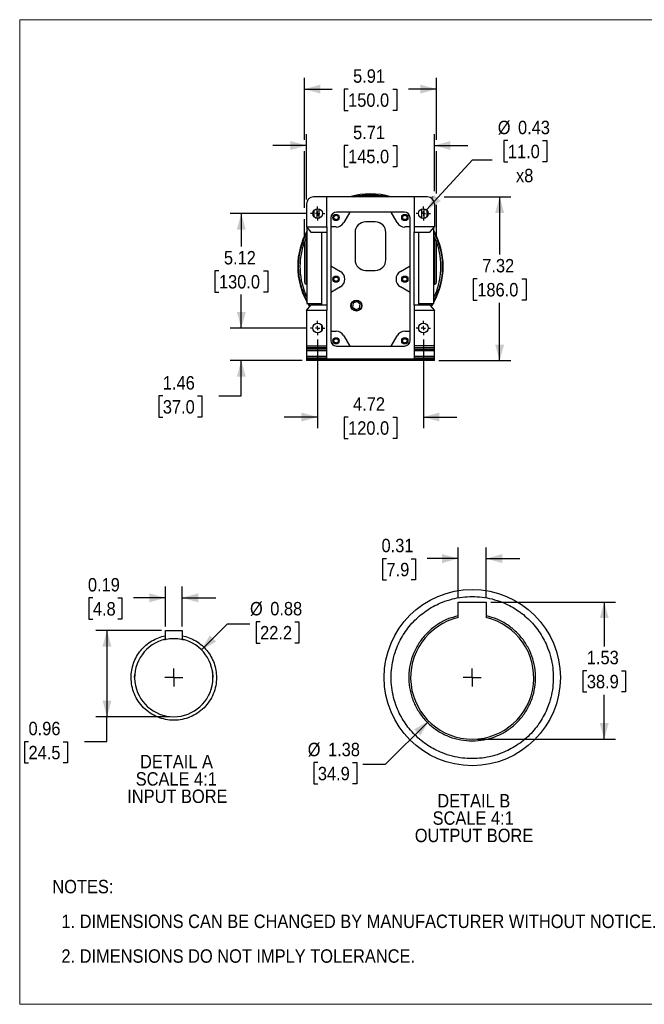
# Model space of a CAD drawing. Header units: inches. Extents: x 0 to 68, y 0 to 44.
# Tile 1 of 21: x 0 to 27.9, y 0 to 44. Entities that reach past the tile are written whole.
import ezdxf

# ---------------------------------------------------------------- set-up
doc = ezdxf.new("R2010")
doc.units = ezdxf.units.IN
doc.header["$LTSCALE"] = 4
doc.header["$MEASUREMENT"] = 0
doc.linetypes.add('SLD-Center', pattern=[0.75, 0.6, -0.05, 0.05, -0.05])
doc.linetypes.add('SLD-Solid', pattern=[0])
doc.layers.add('CENTER', color=40, linetype='SLD-Center')
doc.layers.add('SLD-DEFPOINTS', color=7, linetype='Continuous')
doc.layers.add('DIMENSIONS', color=140, linetype='SLD-Solid', lineweight=25)
doc.layers.add('TEXT', color=140, linetype='SLD-Solid', lineweight=25)
doc.styles.add('SLDTEXTSTYLE0', font='GOTHIC.TTF', dxfattribs={"width": 0.913})
doc.dimstyles.new('SLDDIMSTYLE0', dxfattribs={"dimtxt": 0.6, "dimasz": 0.72, "dimexe": 0, "dimexo": 0.0625, "dimgap": 0.15, "dimtad": 0, "dimtih": 1, "dimtoh": 1, "dimrnd": 1e-09, "dimzin": 12, "dimdsep": 46, "dimtxsty": 'SLDTEXTSTYLE0', "dimsah": 1, "dimcen": 0.09, "dimadec": 0, "dimazin": 3, "dimtfac": 1, "dimtmove": 0, "dimatfit": 0, "dimfxl": 0, "dimfrac": 2, "dimtolj": 1, "dimtzin": 12, "dimarcsym": 0})
doc.dimstyles.new('SLDDIMSTYLE1', dxfattribs={"dimtxt": 0.6, "dimasz": 0.72, "dimexe": 0, "dimexo": 0.0625, "dimgap": 0.15, "dimtad": 0, "dimtih": 1, "dimtoh": 1, "dimrnd": 1e-09, "dimzin": 12, "dimdsep": 46, "dimtxsty": 'SLDTEXTSTYLE0', "dimsah": 1, "dimcen": 0.09, "dimadec": 0, "dimazin": 3, "dimtfac": 1, "dimtofl": 0, "dimtmove": 0, "dimatfit": 3, "dimfxl": 0, "dimfrac": 2, "dimtolj": 1, "dimtzin": 12, "dimarcsym": 0})
doc.dimstyles.new('SLDDIMSTYLE11', dxfattribs={"dimtxt": 0.6, "dimasz": 0.72, "dimexe": 0, "dimexo": 0.0625, "dimgap": 0.15, "dimtad": 0, "dimtih": 1, "dimtoh": 1, "dimlfac": 0.25, "dimrnd": 1e-09, "dimdsep": 46, "dimtxsty": 'SLDTEXTSTYLE0', "dimsah": 1, "dimcen": 0.09, "dimadec": 0, "dimazin": 2, "dimtfac": 1, "dimtmove": 0, "dimatfit": 0, "dimfxl": 0, "dimfrac": 2, "dimtolj": 1, "dimtzin": 12, "dimarcsym": 0})
doc.dimstyles.new('SLDDIMSTYLE12', dxfattribs={"dimtxt": 0.6, "dimasz": 0.72, "dimexe": 0, "dimexo": 0.0625, "dimgap": 0.15, "dimtad": 0, "dimtih": 1, "dimtoh": 1, "dimlfac": 0.25, "dimrnd": 1e-09, "dimdsep": 46, "dimtxsty": 'SLDTEXTSTYLE0', "dimsah": 1, "dimcen": 0.09, "dimadec": 0, "dimazin": 2, "dimtfac": 1, "dimtdec": 3, "dimtofl": 0, "dimtmove": 0, "dimatfit": 3, "dimfxl": 0, "dimfrac": 2, "dimtolj": 1, "dimtzin": 12, "dimarcsym": 0})
doc.dimstyles.new('SLDDIMSTYLE13', dxfattribs={"dimtxt": 0.6, "dimasz": 0.72, "dimexe": 0, "dimexo": 0.0625, "dimgap": 0.15, "dimtad": 0, "dimtih": 1, "dimtoh": 1, "dimlfac": 0.25, "dimrnd": 1e-09, "dimdsep": 46, "dimtxsty": 'SLDTEXTSTYLE0', "dimsah": 1, "dimcen": 0, "dimadec": 0, "dimazin": 2, "dimtfac": 1, "dimtofl": 0, "dimtmove": 0, "dimatfit": 3, "dimfxl": 0, "dimfrac": 2, "dimtolj": 1, "dimtzin": 12, "dimarcsym": 0})
doc.dimstyles.new('SLDDIMSTYLE14', dxfattribs={"dimtxt": 0.6, "dimasz": 0.72, "dimexe": 0, "dimexo": 0.0625, "dimgap": 0.15, "dimtad": 0, "dimtih": 1, "dimtoh": 1, "dimlfac": 0.25, "dimrnd": 1e-09, "dimzin": 12, "dimdsep": 46, "dimtxsty": 'SLDTEXTSTYLE0', "dimsah": 1, "dimcen": 0.09, "dimadec": 0, "dimazin": 3, "dimtfac": 1, "dimtdec": 3, "dimtofl": 0, "dimtmove": 0, "dimatfit": 3, "dimfxl": 0, "dimfrac": 2, "dimtolj": 1, "dimtzin": 12, "dimarcsym": 0})
doc.dimstyles.new('SLDDIMSTYLE15', dxfattribs={"dimtxt": 0.6, "dimasz": 0.72, "dimexe": 0, "dimexo": 0.0625, "dimgap": 0.15, "dimtad": 0, "dimtih": 1, "dimtoh": 1, "dimlfac": 0.25, "dimrnd": 1e-09, "dimzin": 12, "dimdsep": 46, "dimtxsty": 'SLDTEXTSTYLE0', "dimsah": 1, "dimcen": 0, "dimadec": 0, "dimazin": 3, "dimtfac": 1, "dimtofl": 0, "dimtmove": 0, "dimatfit": 3, "dimfxl": 0, "dimfrac": 2, "dimtolj": 1, "dimtzin": 12, "dimarcsym": 0})
doc.dimstyles.new('SLDDIMSTYLE2', dxfattribs={"dimtxt": 0.6, "dimasz": 0.72, "dimexe": 0, "dimexo": 0.0625, "dimgap": 0.15, "dimtad": 0, "dimtih": 1, "dimtoh": 1, "dimrnd": 1e-09, "dimdsep": 46, "dimtxsty": 'SLDTEXTSTYLE0', "dimsah": 1, "dimcen": 0, "dimadec": 0, "dimazin": 2, "dimtfac": 1, "dimtofl": 0, "dimtmove": 0, "dimatfit": 3, "dimfxl": 0, "dimfrac": 2, "dimtolj": 1, "dimtzin": 12, "dimarcsym": 0})

# ---------------------------------------------------------------- blocks, each defined once
blk = doc.blocks.new('Block2')
at = {"color": 7, "linetype": 'SLD-Solid', "lineweight": 18}
for p, q in [((68, 44), (0, 44)), ((0, 0), (0, 44)), ((68, 0), (68, 44)), ((68, 0), (0, 0))]:
    blk.add_line(p, q, dxfattribs=at)
blk = doc.blocks.new('SW_NOTE_0')
at = {"layer": 'TEXT', "color": 0, "char_height": 0.6, "attachment_point": 1, "style": 'SLDTEXTSTYLE0'}
for s, insert in [('NOTES:', (0, 0.766)), ('  1. DIMENSIONS CAN BE CHANGED BY MANUFACTURER WITHOUT NOTICE.', (0, -0.785)), ('  2. DIMENSIONS DO NOT IMPLY TOLERANCE.', (0, -2.337))]:
    blk.add_mtext(s, dxfattribs=dict(at, insert=insert))
blk = doc.blocks.new('_D')
at = {"layer": 'DIMENSIONS'}
for p, q in [((9.898, 30.22), (9.898, 31.72)), ((12.789, 30.22), (9.398, 30.22)), ((12.614, 28.763), (9.398, 28.763)), ((9.898, 27.188), (9.898, 28.763)), ((6.394, 27.184), (6.211, 27.184)), ((6.211, 27.184), (6.211, 26.231)), ((7.946, 27.184), (8.129, 27.184)), ((8.129, 27.184), (8.129, 26.231)), ((8.898, 27.188), (9.898, 27.188)), ((6.211, 26.231), (6.394, 26.231)), ((8.129, 26.231), (7.946, 26.231))]:
    blk.add_line(p, q, dxfattribs=at)
for points in [[(9.898, 30.22), (10.098, 30.94), (9.698, 30.94)], [(9.898, 28.763), (9.698, 28.043), (10.098, 28.043)]]:
    blk.add_solid(points, dxfattribs=at)
at = {"layer": 'DIMENSIONS', "char_height": 0.6, "attachment_point": 1, "style": 'SLDTEXTSTYLE0'}
for s, insert in [('1.46', (6.394, 28.072)), ('37.0', (6.394, 26.998))]:
    blk.add_mtext(s, dxfattribs=dict(at, insert=insert))
blk = doc.blocks.new('_D_1')
at = {"layer": 'DIMENSIONS'}
for p, q in [((12.789, 35.338), (9.398, 35.338)), ((9.898, 35.338), (9.898, 33.858)), ((8.901, 32.774), (8.718, 32.774)), ((8.718, 32.774), (8.718, 31.822)), ((10.896, 32.774), (11.078, 32.774)), ((11.078, 32.774), (11.078, 31.822)), ((8.718, 31.822), (8.901, 31.822)), ((9.898, 30.22), (9.898, 31.7)), ((11.078, 31.822), (10.896, 31.822)), ((12.789, 30.22), (9.398, 30.22))]:
    blk.add_line(p, q, dxfattribs=at)
for points in [[(9.898, 35.338), (9.698, 34.618), (10.098, 34.618)], [(9.898, 30.22), (10.098, 30.94), (9.698, 30.94)]]:
    blk.add_solid(points, dxfattribs=at)
at = {"layer": 'DIMENSIONS', "char_height": 0.6, "attachment_point": 1, "style": 'SLDTEXTSTYLE0'}
for s, insert in [('5.12', (9.122, 33.663)), ('130.0', (8.901, 32.588))]:
    blk.add_mtext(s, dxfattribs=dict(at, insert=insert))
blk = doc.blocks.new('_D_2')
at = {"layer": 'DIMENSIONS'}
for p, q in [((12.814, 35.971), (12.814, 38.878)), ((18.522, 36.336), (18.522, 38.878)), ((12.814, 38.378), (11.314, 38.378)), ((14.67, 38.374), (14.488, 38.374)), ((14.488, 38.374), (14.488, 37.421)), ((16.665, 38.374), (16.848, 38.374)), ((16.848, 38.374), (16.848, 37.421)), ((18.522, 38.378), (20.022, 38.378)), ((14.488, 37.421), (14.67, 37.421)), ((16.848, 37.421), (16.665, 37.421))]:
    blk.add_line(p, q, dxfattribs=at)
for points in [[(12.814, 38.378), (12.094, 38.578), (12.094, 38.178)], [(18.522, 38.378), (19.242, 38.178), (19.242, 38.578)]]:
    blk.add_solid(points, dxfattribs=at)
at = {"layer": 'DIMENSIONS', "char_height": 0.6, "attachment_point": 1, "style": 'SLDTEXTSTYLE0'}
for s, insert in [('5.71', (14.892, 39.262)), ('145.0', (14.67, 38.188))]:
    blk.add_mtext(s, dxfattribs=dict(at, insert=insert))
blk = doc.blocks.new('_D_3')
at = {"layer": 'DIMENSIONS'}
for p, q in [((18.407, 36.086), (18.467, 36.086)), ((18.967, 36.086), (21.938, 36.086)), ((21.438, 36.086), (21.438, 33.504)), ((20.44, 32.42), (20.257, 32.42)), ((20.257, 32.42), (20.257, 31.468)), ((22.435, 32.42), (22.618, 32.42)), ((22.618, 32.42), (22.618, 31.468)), ((20.257, 31.468), (20.44, 31.468)), ((21.438, 28.763), (21.438, 31.346)), ((22.618, 31.468), (22.435, 31.468)), ((18.722, 28.763), (21.938, 28.763))]:
    blk.add_line(p, q, dxfattribs=at)
for points in [[(21.438, 36.086), (21.238, 35.366), (21.638, 35.366)], [(21.438, 28.763), (21.638, 29.483), (21.238, 29.483)]]:
    blk.add_solid(points, dxfattribs=at)
at = {"layer": 'DIMENSIONS', "char_height": 0.6, "attachment_point": 1, "style": 'SLDTEXTSTYLE0'}
for s, insert in [('7.32', (20.662, 33.308)), ('186.0', (20.44, 32.234))]:
    blk.add_mtext(s, dxfattribs=dict(at, insert=insert))
blk = doc.blocks.new('_D_4')
at = {"layer": 'DIMENSIONS'}
for p, q in [((13.306, 29.703), (13.306, 25.744)), ((18.03, 29.703), (18.03, 25.744)), ((13.306, 26.244), (11.806, 26.244)), ((14.67, 26.239), (14.488, 26.239)), ((14.488, 26.239), (14.488, 25.287)), ((16.665, 26.239), (16.848, 26.239)), ((16.848, 26.239), (16.848, 25.287)), ((18.03, 26.244), (19.53, 26.244)), ((14.488, 25.287), (14.67, 25.287)), ((16.848, 25.287), (16.665, 25.287))]:
    blk.add_line(p, q, dxfattribs=at)
for points in [[(13.306, 26.244), (12.586, 26.444), (12.586, 26.044)], [(18.03, 26.244), (18.75, 26.044), (18.75, 26.444)]]:
    blk.add_solid(points, dxfattribs=at)
at = {"layer": 'DIMENSIONS', "char_height": 0.6, "attachment_point": 1, "style": 'SLDTEXTSTYLE0'}
for s, insert in [('4.72', (14.892, 27.127)), ('120.0', (14.67, 26.053))]:
    blk.add_mtext(s, dxfattribs=dict(at, insert=insert))
blk = doc.blocks.new('_D_5')
at = {"layer": 'DIMENSIONS'}
for p, q in [((21.807, 38.596), (21.624, 38.596)), ((21.624, 38.596), (21.624, 37.644)), ((23.359, 38.596), (23.541, 38.596)), ((23.541, 38.596), (23.541, 37.644)), ((18.177, 35.498), (20.23, 37.731)), ((20.23, 37.731), (21.105, 37.731)), ((21.624, 37.644), (21.807, 37.644)), ((23.541, 37.644), (23.359, 37.644))]:
    blk.add_line(p, q, dxfattribs=at)
blk.add_solid([(18.177, 35.498), (18.811, 35.892), (18.516, 36.163)], dxfattribs=at)
at = {"layer": 'DIMENSIONS', "char_height": 0.6, "attachment_point": 1, "style": 'SLDTEXTSTYLE0'}
for s, insert in [('%%c', (21.355, 39.484)), ('0.43', (22.259, 39.484)), ('11.0', (21.807, 38.41)), ('x8', (22.169, 37.336))]:
    blk.add_mtext(s, dxfattribs=dict(at, insert=insert))
blk = doc.blocks.new('_D_6')
at = {"layer": 'DIMENSIONS'}
for p, q in [((12.715, 38.628), (12.715, 41.399)), ((18.621, 38.628), (18.621, 41.399)), ((12.715, 40.899), (13.961, 40.899)), ((14.67, 40.894), (14.488, 40.894)), ((14.488, 40.894), (14.488, 39.942)), ((16.665, 40.894), (16.848, 40.894)), ((16.848, 40.894), (16.848, 39.942)), ((18.621, 40.899), (17.374, 40.899)), ((14.488, 39.942), (14.67, 39.942)), ((16.848, 39.942), (16.665, 39.942)), ((12.715, 35.588), (12.715, 38.128)), ((18.621, 36.231), (18.621, 38.128)), ((18.621, 34.278), (18.621, 35.731)), ((12.715, 34.278), (12.715, 35.088))]:
    blk.add_line(p, q, dxfattribs=at)
for points in [[(12.715, 40.899), (13.435, 40.699), (13.435, 41.099)], [(18.621, 40.899), (17.901, 41.099), (17.901, 40.699)]]:
    blk.add_solid(points, dxfattribs=at)
at = {"layer": 'DIMENSIONS', "char_height": 0.6, "attachment_point": 1, "style": 'SLDTEXTSTYLE0'}
for s, insert in [('5.91', (14.892, 41.782)), ('150.0', (14.67, 40.708))]:
    blk.add_mtext(s, dxfattribs=dict(at, insert=insert))
blk = doc.blocks.new('SW_CENTERMARKSYMBOL_0')
at = {"layer": 'CENTER', "color": 0}
for p, q in [((-0.2, 0), (-0.317, 0)), ((0, 0), (-0.1, 0)), ((0, 0.2), (0, 0.317)), ((0, 0), (0, 0.1)), ((0, 0), (0, -0.1)), ((0, 0), (0.1, 0)), ((0.2, 0), (0.317, 0)), ((0, -0.2), (0, -0.317))]:
    blk.add_line(p, q, dxfattribs=at)
blk = doc.blocks.new('SW_CENTERMARKSYMBOL_1')
at = {"layer": 'CENTER', "color": 0}
for p, q in [((-0.2, 0), (-0.317, 0)), ((0, 0), (-0.1, 0)), ((0, 0.2), (0, 0.317)), ((0, 0), (0, 0.1)), ((0, 0), (0, -0.1)), ((0, 0), (0.1, 0)), ((0.2, 0), (0.317, 0)), ((0, -0.2), (0, -0.317))]:
    blk.add_line(p, q, dxfattribs=at)
blk = doc.blocks.new('SW_CENTERMARKSYMBOL_2')
at = {"layer": 'CENTER', "color": 0}
for p, q in [((-0.2, 0), (-0.317, 0)), ((0, 0), (-0.1, 0)), ((0, 0.2), (0, 0.317)), ((0, 0), (0, 0.1)), ((0, 0), (0, -0.1)), ((0, 0), (0.1, 0)), ((0.2, 0), (0.317, 0)), ((0, -0.2), (0, -0.317))]:
    blk.add_line(p, q, dxfattribs=at)
blk = doc.blocks.new('SW_CENTERMARKSYMBOL_3')
at = {"layer": 'CENTER', "color": 0}
for p, q in [((-0.2, 0), (-0.317, 0)), ((0, 0), (-0.1, 0)), ((0, 0.2), (0, 0.317)), ((0, 0), (0, 0.1)), ((0, 0), (0, -0.1)), ((0, 0), (0.1, 0)), ((0.2, 0), (0.317, 0)), ((0, -0.2), (0, -0.317))]:
    blk.add_line(p, q, dxfattribs=at)
blk = doc.blocks.new('_D_24')
at = {"layer": 'DIMENSIONS'}
for p, q in [((6.509, 16.877), (6.509, 18.665)), ((7.259, 16.877), (7.259, 18.665)), ((3.269, 18.161), (3.086, 18.161)), ((3.086, 18.161), (3.086, 17.208)), ((4.377, 18.161), (4.56, 18.161)), ((4.56, 18.161), (4.56, 17.208)), ((6.509, 18.165), (5.086, 18.165)), ((7.259, 18.165), (8.759, 18.165)), ((3.086, 17.208), (3.269, 17.208)), ((4.56, 17.208), (4.377, 17.208))]:
    blk.add_line(p, q, dxfattribs=at)
for points in [[(6.509, 18.165), (5.789, 18.365), (5.789, 17.965)], [(7.259, 18.165), (7.979, 17.965), (7.979, 18.365)]]:
    blk.add_solid(points, dxfattribs=at)
at = {"layer": 'DIMENSIONS', "char_height": 0.6, "attachment_point": 1, "style": 'SLDTEXTSTYLE0'}
for s, insert in [('0.19', (3.047, 19.049)), ('4.8', (3.269, 17.974))]:
    blk.add_mtext(s, dxfattribs=dict(at, insert=insert))
blk = doc.blocks.new('_D_25')
at = {"layer": 'DIMENSIONS'}
for p, q in [((6.341, 16.708), (3.399, 16.708)), ((3.899, 16.708), (3.899, 12.852)), ((6.684, 12.852), (3.399, 12.852)), ((3.899, 11.741), (3.899, 12.852)), ((0.395, 11.736), (0.213, 11.736)), ((0.213, 11.736), (0.213, 10.784)), ((1.947, 11.736), (2.13, 11.736)), ((2.13, 11.736), (2.13, 10.784)), ((2.899, 11.741), (3.899, 11.741)), ((0.213, 10.784), (0.395, 10.784)), ((2.13, 10.784), (1.947, 10.784))]:
    blk.add_line(p, q, dxfattribs=at)
for points in [[(3.899, 16.708), (3.699, 15.988), (4.099, 15.988)], [(3.899, 12.852), (4.099, 13.572), (3.699, 13.572)]]:
    blk.add_solid(points, dxfattribs=at)
at = {"layer": 'DIMENSIONS', "char_height": 0.6, "attachment_point": 1, "style": 'SLDTEXTSTYLE0'}
for s, insert in [('0.96', (0.395, 12.625)), ('24.5', (0.395, 11.55))]:
    blk.add_mtext(s, dxfattribs=dict(at, insert=insert))
blk = doc.blocks.new('_D_26')
at = {"layer": 'DIMENSIONS'}
for p, q in [((8.122, 15.839), (9.287, 17.004)), ((9.287, 17.004), (10.287, 17.004)), ((10.739, 17.093), (10.557, 17.093)), ((10.557, 17.093), (10.557, 16.14)), ((12.291, 17.093), (12.474, 17.093)), ((12.474, 17.093), (12.474, 16.14)), ((10.557, 16.14), (10.739, 16.14)), ((12.474, 16.14), (12.291, 16.14))]:
    blk.add_line(p, q, dxfattribs=at)
blk.add_solid([(8.122, 15.839), (8.772, 16.207), (8.489, 16.489)], dxfattribs=at)
at = {"layer": 'DIMENSIONS', "char_height": 0.6, "attachment_point": 1, "style": 'SLDTEXTSTYLE0'}
for s, insert in [('%%c', (10.287, 17.981)), ('0.88', (11.192, 17.981)), ('22.2', (10.739, 16.907))]:
    blk.add_mtext(s, dxfattribs=dict(at, insert=insert))
blk = doc.blocks.new('SW_NOTE_1')
at = {"layer": 'TEXT', "color": 0, "char_height": 0.6, "attachment_point": 2, "style": 'SLDTEXTSTYLE0'}
for s, insert in [('DETAIL A', (1.613, 0.766)), ('SCALE 4:1', (1.604, -0.009)), ('INPUT BORE', (1.653, -0.785))]:
    blk.add_mtext(s, dxfattribs=dict(at, insert=insert))
blk = doc.blocks.new('SW_CENTERMARKSYMBOL_10')
at = {"layer": 'CENTER', "color": 0}
for q in [(-0.4, 0), (0, 0.4), (0, -0.4), (0.4, 0)]:
    blk.add_line((0, 0), q, dxfattribs=at)
blk = doc.blocks.new('_D_27')
at = {"layer": 'DIMENSIONS'}
for p, q in [((19.588, 18.176), (19.588, 20.419)), ((20.838, 18.176), (20.838, 20.419)), ((16.385, 19.914), (16.202, 19.914)), ((16.202, 19.914), (16.202, 18.962)), ((17.493, 19.914), (17.676, 19.914)), ((17.676, 19.914), (17.676, 18.962)), ((19.588, 19.919), (18.202, 19.919)), ((20.838, 19.919), (22.338, 19.919)), ((16.202, 18.962), (16.385, 18.962)), ((17.676, 18.962), (17.493, 18.962))]:
    blk.add_line(p, q, dxfattribs=at)
for points in [[(19.588, 19.919), (18.868, 20.119), (18.868, 19.719)], [(20.838, 19.919), (21.558, 19.719), (21.558, 20.119)]]:
    blk.add_solid(points, dxfattribs=at)
at = {"layer": 'DIMENSIONS', "char_height": 0.6, "attachment_point": 1, "style": 'SLDTEXTSTYLE0'}
for s, insert in [('0.31', (16.163, 20.803)), ('7.9', (16.385, 19.728))]:
    blk.add_mtext(s, dxfattribs=dict(at, insert=insert))
blk = doc.blocks.new('_D_28')
at = {"layer": 'DIMENSIONS'}
for p, q in [((21.038, 17.976), (26.609, 17.976)), ((26.109, 17.976), (26.109, 15.993)), ((25.333, 14.909), (25.15, 14.909)), ((25.15, 14.909), (25.15, 13.957)), ((26.884, 14.909), (27.067, 14.909)), ((27.067, 14.909), (27.067, 13.957)), ((25.15, 13.957), (25.333, 13.957)), ((26.109, 11.851), (26.109, 13.835)), ((27.067, 13.957), (26.884, 13.957)), ((20.413, 11.851), (26.609, 11.851))]:
    blk.add_line(p, q, dxfattribs=at)
for points in [[(26.109, 17.976), (25.909, 17.256), (26.309, 17.256)], [(26.109, 11.851), (26.309, 12.571), (25.909, 12.571)]]:
    blk.add_solid(points, dxfattribs=at)
at = {"layer": 'DIMENSIONS', "char_height": 0.6, "attachment_point": 1, "style": 'SLDTEXTSTYLE0'}
for s, insert in [('1.53', (25.333, 15.797)), ('38.9', (25.333, 14.723))]:
    blk.add_mtext(s, dxfattribs=dict(at, insert=insert))
blk = doc.blocks.new('_D_29')
at = {"layer": 'DIMENSIONS'}
for p, q in [((18.269, 12.657), (16.322, 10.711)), ((13.318, 10.799), (13.135, 10.799)), ((13.135, 10.799), (13.135, 9.846)), ((14.87, 10.799), (15.053, 10.799)), ((15.053, 10.799), (15.053, 9.846)), ((16.322, 10.711), (15.322, 10.711)), ((13.135, 9.846), (13.318, 9.846)), ((15.053, 9.846), (14.87, 9.846))]:
    blk.add_line(p, q, dxfattribs=at)
blk.add_solid([(18.269, 12.657), (17.618, 12.289), (17.901, 12.006)], dxfattribs=at)
at = {"layer": 'DIMENSIONS', "char_height": 0.6, "attachment_point": 1, "style": 'SLDTEXTSTYLE0'}
for s, insert in [('%%c', (12.866, 11.687)), ('1.38', (13.771, 11.687)), ('34.9', (13.318, 10.613))]:
    blk.add_mtext(s, dxfattribs=dict(at, insert=insert))
blk = doc.blocks.new('SW_NOTE_2')
at = {"layer": 'TEXT', "color": 0, "char_height": 0.6, "attachment_point": 2, "style": 'SLDTEXTSTYLE0'}
for s, insert in [('DETAIL B', (1.566, 0.766)), ('SCALE 4:1', (1.538, -0.009)), ('OUTPUT BORE', (1.577, -0.785))]:
    blk.add_mtext(s, dxfattribs=dict(at, insert=insert))
blk = doc.blocks.new('SW_CENTERMARKSYMBOL_11')
at = {"layer": 'CENTER', "color": 0}
for q in [(-0.4, 0), (0, 0.4), (0, -0.4), (0.4, 0)]:
    blk.add_line((0, 0), q, dxfattribs=at)

msp = doc.modelspace()

# ---------------------------------------------------------------- linework, layer by layer
for p, q in [((13.719, 36.086), (13.128, 36.086)), ((13.719, 34.748), (13.719, 36.086)), ((17.617, 36.086), (13.719, 36.086)), ((18.207, 36.086), (17.617, 36.086)), ((17.617, 36.086), (17.617, 34.748)), ((12.814, 35.771), (12.814, 34.748)), ((18.522, 35.771), (18.522, 34.748)), ((13.135, 35.471), (13.135, 35.348)), ((13.287, 35.122), (13.287, 35.554)), ((13.367, 35.546), (13.367, 35.13)), ((14.742, 35.397), (14.152, 35.397)), ((14.742, 35.397), (14.473, 34.933)), ((16.594, 35.397), (14.742, 35.397)), ((16.862, 34.933), (16.594, 35.397)), ((17.184, 35.397), (16.594, 35.397)), ((17.969, 35.13), (17.969, 35.546)), ((18.049, 35.554), (18.049, 35.122)), ((18.201, 35.349), (18.201, 35.471)), ((13.896, 35.149), (13.896, 34.736)), ((15.884, 34.964), (15.451, 34.964)), ((17.44, 34.736), (17.44, 35.149)), ((12.814, 34.748), (13.719, 34.748)), ((12.814, 34.748), (13.01, 34.511)), ((12.833, 34.724), (12.833, 31.322)), ((13.01, 34.511), (13.502, 34.511)), ((13.502, 34.511), (13.719, 34.511)), ((13.502, 31.244), (13.502, 34.511)), ((13.719, 34.748), (13.719, 34.511)), ((13.719, 34.511), (13.719, 31.244)), ((13.896, 34.736), (13.896, 32.996)), ((14.132, 34.736), (13.896, 34.736)), ((14.979, 34.492), (14.979, 33.271)), ((16.357, 33.271), (16.357, 34.492)), ((17.44, 34.736), (17.203, 34.736)), ((17.44, 32.996), (17.44, 34.736)), ((18.522, 34.748), (17.617, 34.748)), ((17.617, 34.748), (17.617, 34.511)), ((17.617, 34.511), (17.833, 34.511)), ((17.617, 31.244), (17.617, 34.511)), ((17.833, 34.511), (18.325, 34.511)), ((17.833, 31.244), (17.833, 34.511)), ((18.325, 34.511), (18.522, 34.748)), ((18.502, 31.322), (18.502, 34.724)), ((12.833, 34.157), (12.794, 34.157)), ((12.794, 34.157), (12.794, 33.173)), ((18.542, 34.157), (18.502, 34.157)), ((18.542, 33.173), (18.542, 34.157)), ((12.794, 33.173), (12.794, 32.188)), ((18.542, 32.188), (18.542, 33.173)), ((13.896, 32.996), (14.329, 32.746)), ((13.896, 32.996), (13.896, 31.814)), ((15.451, 32.799), (15.884, 32.799)), ((17.006, 32.746), (17.44, 32.996)), ((17.44, 31.814), (17.44, 32.996)), ((12.794, 32.188), (12.833, 32.188)), ((18.502, 32.188), (18.542, 32.188)), ((14.329, 32.064), (13.896, 31.814)), ((13.896, 31.814), (13.896, 30.074)), ((17.44, 31.814), (17.006, 32.064)), ((17.44, 30.074), (17.44, 31.814)), ((12.814, 31.007), (13.01, 31.244)), ((12.833, 31.322), (13.502, 31.322)), ((13.502, 31.244), (13.01, 31.244)), ((13.069, 31.322), (13.069, 31.244)), ((13.719, 31.244), (13.502, 31.244)), ((13.719, 31.244), (13.719, 31.007)), ((14.894, 31.335), (14.87, 31.154)), ((15.062, 31.404), (14.894, 31.335)), ((15.206, 31.294), (15.062, 31.404)), ((15.182, 31.113), (15.206, 31.294)), ((17.833, 31.244), (17.617, 31.244)), ((17.617, 31.244), (17.617, 31.007)), ((17.833, 31.322), (18.502, 31.322)), ((18.325, 31.244), (17.833, 31.244)), ((18.266, 31.244), (18.266, 31.322)), ((18.325, 31.244), (18.522, 31.007)), ((13.719, 31.007), (12.814, 31.007)), ((12.814, 31.007), (12.814, 29.433)), ((13.719, 29.433), (13.719, 31.007)), ((14.87, 31.154), (15.014, 31.044)), ((15.014, 31.044), (15.182, 31.113)), ((18.522, 31.007), (17.617, 31.007)), ((17.617, 31.007), (17.617, 29.433)), ((18.522, 29.433), (18.522, 31.007)), ((13.502, 30.13), (13.502, 30.31)), ((13.896, 30.074), (14.132, 30.074)), ((13.896, 30.074), (13.896, 29.669)), ((17.203, 30.074), (17.44, 30.074)), ((17.44, 29.669), (17.44, 30.074)), ((17.833, 30.13), (17.833, 30.31)), ((14.473, 29.877), (14.742, 29.413)), ((16.594, 29.413), (16.862, 29.877)), ((12.814, 29.433), (13.719, 29.433)), ((12.814, 29.433), (12.814, 29.354)), ((12.814, 29.354), (13.719, 29.354)), ((12.814, 29.354), (12.814, 29.275)), ((13.719, 29.275), (12.814, 29.275)), ((12.814, 29.275), (12.814, 29.196)), ((13.719, 29.196), (12.814, 29.196)), ((12.814, 29.196), (12.814, 28.96)), ((13.719, 29.354), (13.719, 29.433)), ((13.719, 29.275), (13.719, 29.354)), ((13.719, 29.196), (13.719, 29.275)), ((13.719, 28.96), (13.719, 29.196)), ((14.152, 29.413), (14.742, 29.413)), ((14.742, 29.413), (16.594, 29.413)), ((16.594, 29.413), (17.184, 29.413)), ((18.522, 29.433), (17.617, 29.433)), ((17.617, 29.433), (17.617, 29.354)), ((17.617, 29.354), (18.522, 29.354)), ((17.617, 29.354), (17.617, 29.275)), ((17.617, 29.275), (18.522, 29.275)), ((17.617, 29.275), (17.617, 29.196)), ((18.522, 29.196), (17.617, 29.196)), ((17.617, 29.196), (17.617, 28.96)), ((18.522, 29.354), (18.522, 29.433)), ((18.522, 29.275), (18.522, 29.354)), ((18.522, 29.196), (18.522, 29.275)), ((18.522, 28.96), (18.522, 29.196)), ((12.814, 28.96), (13.719, 28.96)), ((12.814, 28.96), (12.814, 28.881)), ((13.719, 28.881), (12.814, 28.881)), ((12.814, 28.881), (12.814, 28.842)), ((12.814, 28.842), (18.522, 28.842)), ((12.814, 28.842), (12.814, 28.763)), ((18.522, 28.763), (12.814, 28.763)), ((13.719, 28.881), (13.719, 28.96)), ((17.617, 28.96), (18.522, 28.96)), ((17.617, 28.96), (17.617, 28.881)), ((18.522, 28.881), (17.617, 28.881)), ((18.522, 28.881), (18.522, 28.96)), ((18.522, 28.842), (18.522, 28.881)), ((18.522, 28.763), (18.522, 28.842)), ((19.588, 17.976), (20.838, 17.976)), ((19.588, 17.364), (19.588, 17.976)), ((20.838, 17.976), (20.838, 17.364)), ((19.588, 17.28), (19.588, 17.364)), ((20.838, 17.364), (20.838, 17.28)), ((6.509, 16.472), (6.509, 16.677)), ((6.509, 16.311), (6.509, 16.472)), ((6.541, 16.708), (7.228, 16.708)), ((7.259, 16.677), (7.259, 16.472)), ((7.259, 16.472), (7.259, 16.311)), ((5.134, 14.601), (5.147, 14.734)), ((8.608, 14.865), (8.634, 14.601))]:
    msp.add_line(p, q)
at = {"flags": 128}
for points in [[(12.833, 34.341), (12.803, 34.276), (12.744, 34.139)], [(18.592, 34.139), (18.533, 34.276), (18.502, 34.341)], [(12.865, 31.322), (12.934, 31.211), (12.955, 31.178)], [(12.982, 31.322), (13.013, 31.274), (13.032, 31.244)], [(18.303, 31.244), (18.323, 31.274), (18.353, 31.322)], [(18.38, 31.178), (18.402, 31.211), (18.47, 31.322)]]:
    msp.add_lwpolyline(points, dxfattribs=at)
for centre, radius in [((13.306, 35.338), 0.217), ((14.132, 35.161), 0.138), ((17.203, 35.161), 0.138), ((18.03, 35.338), 0.217), ((14.132, 32.405), 0.138), ((17.203, 32.405), 0.138), ((15.038, 31.224), 0.246), ((15.038, 31.224), 0.245), ((13.306, 30.22), 0.217), ((18.03, 30.22), 0.217), ((14.132, 29.649), 0.138), ((17.203, 29.649), 0.138), ((20.213, 14.601), 3.937)]:
    msp.add_circle(centre, radius)
for centre, radius, start, end in [((13.128, 35.771), 0.315, 90, 180), ((15.668, 32.968), 3.25, 73.6212, 106.3788), ((15.668, 32.968), 3.15, 81.8904, 98.1096), ((18.207, 35.771), 0.315, 0, 90), ((14.152, 35.141), 0.256, 90, 178.2368), ((17.184, 35.141), 0.256, 1.7632, 90), ((14.132, 35.129), 0.394, 270, 330), ((15.451, 34.492), 0.472, 90, 180), ((15.884, 34.492), 0.472, 0, 90), ((17.203, 35.129), 0.394, 210, 270), ((15.668, 32.968), 3.25, 150.7152, 180), ((15.668, 32.968), 3.25, 330.7152, 29.2848), ((15.668, 32.968), 3.15, 159.6845, 205.8419), ((12.794, 34.078), 0.0787, 90, 180), ((15.668, 32.968), 3.15, 334.1581, 20.3425), ((18.542, 34.078), 0.0787, 0, 90), ((15.451, 33.271), 0.472, 180, 270), ((15.884, 33.271), 0.472, 270, 0), ((15.668, 32.968), 3.25, 180, 209.2848), ((14.132, 32.405), 0.394, 300, 60), ((17.203, 32.405), 0.394, 120, 240), ((12.794, 32.267), 0.0787, 180, 270), ((18.542, 32.267), 0.0787, 270, 0), ((14.132, 29.681), 0.394, 30, 90), ((17.203, 29.681), 0.394, 90, 150), ((14.152, 29.669), 0.256, 180, 270), ((17.184, 29.669), 0.256, 270, 0), ((20.213, 14.601), 2.75, 103.1366, 76.8634), ((6.884, 14.601), 1.75, 102.3736, 77.6264)]:
    msp.add_arc(centre, radius, start, end)
for points, knots in [([(14.918, 36.086), (14.973, 36.1), (15.123, 36.138), (15.374, 36.169), (15.668, 36.184), (15.961, 36.169), (16.213, 36.138), (16.363, 36.1), (16.418, 36.086)], [0, 0, 0, 0, 0.112286, 0.306136, 0.5, 0.69385, 0.887714, 1, 1, 1, 1]), ([(13.135, 35.348), (13.135, 35.339), (13.135, 35.314), (13.135, 35.271), (13.135, 35.234), (13.135, 35.212), (13.135, 35.209)], [0, 0, 0, 0, 0.201479, 0.538333, 0.929012, 1, 1, 1, 1]), ([(14.034, 35.161), (14.034, 35.163), (14.034, 35.167), (14.035, 35.173), (14.036, 35.179), (14.037, 35.185), (14.039, 35.191), (14.042, 35.202), (14.05, 35.215), (14.062, 35.231), (14.078, 35.244), (14.095, 35.253), (14.114, 35.258), (14.132, 35.26), (14.151, 35.258), (14.169, 35.253), (14.187, 35.244), (14.202, 35.231), (14.215, 35.215), (14.223, 35.2), (14.228, 35.185), (14.23, 35.173), (14.231, 35.165), (14.231, 35.161)], [0, 0, 0, 0, 0.020146, 0.040135, 0.060049, 0.079966, 0.099967, 0.120131, 0.185078, 0.250093, 0.31504, 0.380056, 0.440009, 0.500029, 0.559982, 0.620002, 0.684949, 0.749964, 0.814912, 0.879927, 0.920044, 0.959854, 1, 1, 1, 1]), ([(17.105, 35.161), (17.105, 35.163), (17.105, 35.167), (17.106, 35.173), (17.107, 35.179), (17.108, 35.185), (17.11, 35.191), (17.113, 35.202), (17.12, 35.215), (17.133, 35.231), (17.149, 35.244), (17.166, 35.253), (17.185, 35.258), (17.203, 35.26), (17.222, 35.258), (17.24, 35.253), (17.258, 35.244), (17.273, 35.231), (17.286, 35.215), (17.294, 35.2), (17.299, 35.185), (17.301, 35.173), (17.302, 35.165), (17.302, 35.161)], [0, 0, 0, 0, 0.020146, 0.040135, 0.060049, 0.079966, 0.099967, 0.120131, 0.185078, 0.250093, 0.31504, 0.380056, 0.440009, 0.500029, 0.559982, 0.620002, 0.684949, 0.749964, 0.814912, 0.879927, 0.920044, 0.959854, 1, 1, 1, 1]), ([(18.2, 35.205), (18.2, 35.209), (18.201, 35.257), (18.201, 35.306), (18.201, 35.348), (18.201, 35.349)], [0, 0, 0, 0, 0.097427, 0.986337, 1, 1, 1, 1]), ([(14.231, 35.161), (14.231, 35.159), (14.231, 35.155), (14.23, 35.149), (14.229, 35.142), (14.228, 35.136), (14.226, 35.131), (14.222, 35.12), (14.215, 35.106), (14.202, 35.091), (14.187, 35.078), (14.169, 35.069), (14.151, 35.064), (14.132, 35.062), (14.114, 35.064), (14.095, 35.069), (14.078, 35.078), (14.062, 35.091), (14.05, 35.106), (14.041, 35.122), (14.037, 35.136), (14.034, 35.149), (14.034, 35.157), (14.034, 35.161)], [0, 0, 0, 0, 0.020146, 0.040135, 0.060049, 0.079966, 0.099967, 0.120131, 0.185078, 0.250093, 0.31504, 0.380056, 0.440009, 0.500029, 0.559982, 0.620002, 0.684949, 0.749964, 0.814912, 0.879927, 0.920044, 0.959854, 1, 1, 1, 1]), ([(17.302, 35.161), (17.302, 35.159), (17.302, 35.155), (17.301, 35.149), (17.3, 35.142), (17.299, 35.136), (17.297, 35.131), (17.293, 35.12), (17.286, 35.106), (17.273, 35.091), (17.258, 35.078), (17.24, 35.069), (17.222, 35.064), (17.203, 35.062), (17.185, 35.064), (17.166, 35.069), (17.149, 35.078), (17.133, 35.091), (17.12, 35.106), (17.112, 35.122), (17.108, 35.136), (17.105, 35.149), (17.105, 35.157), (17.105, 35.161)], [0, 0, 0, 0, 0.020146, 0.040135, 0.060049, 0.079966, 0.099967, 0.120131, 0.185078, 0.250093, 0.31504, 0.380056, 0.440009, 0.500029, 0.559982, 0.620002, 0.684949, 0.749964, 0.814912, 0.879927, 0.920044, 0.959854, 1, 1, 1, 1]), ([(12.457, 32.968), (12.46, 33.066), (12.465, 33.262), (12.508, 33.558), (12.576, 33.856), (12.68, 34.153), (12.767, 34.36), (12.827, 34.462), (12.833, 34.472)], [0, 0, 0, 0, 0.187523, 0.375053, 0.571346, 0.772621, 0.978068, 1, 1, 1, 1]), ([(18.502, 34.472), (18.525, 34.43), (18.58, 34.326), (18.668, 34.12), (18.759, 33.855), (18.828, 33.558), (18.871, 33.262), (18.876, 33.066), (18.878, 32.968)], [0, 0, 0, 0, 0.090317, 0.227317, 0.428609, 0.624917, 0.812455, 1, 1, 1, 1]), ([(12.715, 34.078), (12.715, 34.078), (12.715, 33.983), (12.715, 33.643), (12.715, 33.413), (12.715, 32.933), (12.715, 32.702), (12.715, 32.363), (12.715, 32.267), (12.715, 32.267)], [0, 0, 0, 0, 0.25, 0.25, 0.5, 0.5, 0.75, 0.75, 1, 1, 1, 1]), ([(18.621, 32.267), (18.621, 32.267), (18.621, 32.363), (18.621, 32.702), (18.621, 32.933), (18.621, 33.413), (18.621, 33.643), (18.621, 33.983), (18.621, 34.078), (18.621, 34.078)], [0, 0, 0, 0, 0.25, 0.25, 0.5, 0.5, 0.75, 0.75, 1, 1, 1, 1]), ([(12.833, 31.464), (12.811, 31.506), (12.755, 31.61), (12.668, 31.816), (12.577, 32.081), (12.507, 32.378), (12.465, 32.674), (12.46, 32.87), (12.457, 32.968)], [0, 0, 0, 0, 0.0903167, 0.2273174, 0.4286088, 0.6249172, 0.8124552, 1, 1, 1, 1]), ([(18.878, 32.968), (18.876, 32.87), (18.871, 32.674), (18.828, 32.379), (18.759, 32.08), (18.655, 31.783), (18.569, 31.576), (18.508, 31.474), (18.502, 31.464)], [0, 0, 0, 0, 0.187523, 0.375053, 0.571346, 0.772621, 0.978068, 1, 1, 1, 1]), ([(14.034, 32.405), (14.034, 32.407), (14.034, 32.411), (14.035, 32.417), (14.036, 32.423), (14.037, 32.429), (14.039, 32.435), (14.042, 32.446), (14.05, 32.459), (14.062, 32.475), (14.078, 32.488), (14.095, 32.497), (14.114, 32.502), (14.132, 32.504), (14.151, 32.502), (14.169, 32.497), (14.187, 32.488), (14.202, 32.475), (14.215, 32.459), (14.223, 32.444), (14.228, 32.43), (14.23, 32.417), (14.231, 32.409), (14.231, 32.405)], [0, 0, 0, 0, 0.020146, 0.040135, 0.060049, 0.079966, 0.099967, 0.120131, 0.185078, 0.250093, 0.31504, 0.380056, 0.440009, 0.500029, 0.559982, 0.620002, 0.684949, 0.749964, 0.814912, 0.879927, 0.920044, 0.959854, 1, 1, 1, 1]), ([(14.231, 32.405), (14.231, 32.403), (14.231, 32.399), (14.23, 32.393), (14.229, 32.387), (14.228, 32.381), (14.226, 32.375), (14.222, 32.364), (14.215, 32.351), (14.202, 32.335), (14.187, 32.322), (14.169, 32.313), (14.151, 32.308), (14.132, 32.306), (14.114, 32.308), (14.095, 32.313), (14.078, 32.322), (14.062, 32.335), (14.05, 32.351), (14.041, 32.366), (14.037, 32.38), (14.034, 32.393), (14.034, 32.401), (14.034, 32.405)], [0, 0, 0, 0, 0.020146, 0.040135, 0.060049, 0.079966, 0.099967, 0.120131, 0.185078, 0.250093, 0.31504, 0.380056, 0.440009, 0.500029, 0.559982, 0.620002, 0.684949, 0.749964, 0.814912, 0.879927, 0.920044, 0.959854, 1, 1, 1, 1]), ([(17.105, 32.405), (17.105, 32.407), (17.105, 32.411), (17.106, 32.417), (17.107, 32.423), (17.108, 32.429), (17.11, 32.435), (17.113, 32.446), (17.12, 32.459), (17.133, 32.475), (17.149, 32.488), (17.166, 32.497), (17.185, 32.502), (17.203, 32.504), (17.222, 32.502), (17.24, 32.497), (17.258, 32.488), (17.273, 32.475), (17.286, 32.459), (17.294, 32.444), (17.299, 32.43), (17.301, 32.417), (17.302, 32.409), (17.302, 32.405)], [0, 0, 0, 0, 0.020146, 0.040135, 0.060049, 0.079966, 0.099967, 0.120131, 0.185078, 0.250093, 0.31504, 0.380056, 0.440009, 0.500029, 0.559982, 0.620002, 0.684949, 0.749964, 0.814912, 0.879927, 0.920044, 0.959854, 1, 1, 1, 1]), ([(17.302, 32.405), (17.302, 32.403), (17.302, 32.399), (17.301, 32.393), (17.3, 32.387), (17.299, 32.381), (17.297, 32.375), (17.293, 32.364), (17.286, 32.351), (17.273, 32.335), (17.258, 32.322), (17.24, 32.313), (17.222, 32.308), (17.203, 32.306), (17.185, 32.308), (17.166, 32.313), (17.149, 32.322), (17.133, 32.335), (17.12, 32.351), (17.112, 32.366), (17.108, 32.38), (17.105, 32.393), (17.105, 32.401), (17.105, 32.405)], [0, 0, 0, 0, 0.020146, 0.040135, 0.060049, 0.079966, 0.099967, 0.120131, 0.185078, 0.250093, 0.31504, 0.380056, 0.440009, 0.500029, 0.559982, 0.620002, 0.684949, 0.749964, 0.814912, 0.879927, 0.920044, 0.959854, 1, 1, 1, 1]), ([(12.982, 31.209), (12.981, 31.21), (12.955, 31.246), (12.934, 31.284), (12.913, 31.322)], [0, 0, 0, 0, 0.016391, 1, 1, 1, 1]), ([(14.827, 31.136), (14.816, 31.164), (14.81, 31.194), (14.81, 31.254), (14.816, 31.284), (14.838, 31.339), (14.855, 31.364), (14.898, 31.406), (14.923, 31.423), (14.978, 31.446), (15.008, 31.452), (15.068, 31.452), (15.098, 31.446), (15.153, 31.423), (15.178, 31.407), (15.22, 31.364), (15.237, 31.339), (15.249, 31.311)], [0, 0, 0, 0, 0.125, 0.125, 0.25, 0.25, 0.375, 0.375, 0.5, 0.5, 0.625, 0.625, 0.75, 0.75, 0.875, 0.875, 1, 1, 1, 1]), ([(15.249, 31.311), (15.26, 31.284), (15.266, 31.254), (15.266, 31.194), (15.26, 31.164), (15.238, 31.109), (15.221, 31.084), (15.178, 31.041), (15.153, 31.024), (15.098, 31.002), (15.068, 30.996), (15.008, 30.996), (14.978, 31.001), (14.923, 31.024), (14.898, 31.041), (14.855, 31.084), (14.838, 31.109), (14.827, 31.136)], [0, 0, 0, 0, 0.125, 0.125, 0.25, 0.25, 0.375, 0.375, 0.5, 0.5, 0.625, 0.625, 0.75, 0.75, 0.875, 0.875, 1, 1, 1, 1]), ([(18.42, 31.322), (18.4, 31.284), (18.38, 31.245), (18.354, 31.21), (18.354, 31.209)], [0, 0, 0, 0, 0.983445, 1, 1, 1, 1]), ([(14.034, 29.649), (14.034, 29.651), (14.034, 29.655), (14.035, 29.661), (14.036, 29.668), (14.037, 29.674), (14.039, 29.68), (14.042, 29.69), (14.05, 29.704), (14.062, 29.719), (14.078, 29.732), (14.095, 29.741), (14.114, 29.746), (14.132, 29.748), (14.151, 29.746), (14.169, 29.741), (14.187, 29.732), (14.202, 29.719), (14.215, 29.704), (14.223, 29.688), (14.228, 29.674), (14.23, 29.661), (14.231, 29.653), (14.231, 29.649)], [0, 0, 0, 0, 0.020146, 0.040135, 0.060049, 0.079966, 0.099967, 0.120131, 0.185078, 0.250093, 0.31504, 0.380056, 0.440009, 0.500029, 0.559982, 0.620002, 0.684949, 0.749964, 0.814912, 0.879927, 0.920044, 0.959854, 1, 1, 1, 1]), ([(14.231, 29.649), (14.231, 29.647), (14.231, 29.643), (14.23, 29.637), (14.229, 29.631), (14.228, 29.625), (14.226, 29.619), (14.222, 29.609), (14.215, 29.595), (14.202, 29.579), (14.187, 29.566), (14.169, 29.557), (14.151, 29.552), (14.132, 29.55), (14.114, 29.552), (14.095, 29.557), (14.078, 29.566), (14.062, 29.579), (14.05, 29.595), (14.041, 29.61), (14.037, 29.625), (14.034, 29.637), (14.034, 29.645), (14.034, 29.649)], [0, 0, 0, 0, 0.020146, 0.040135, 0.060049, 0.079966, 0.099967, 0.120131, 0.185078, 0.250093, 0.31504, 0.380056, 0.440009, 0.500029, 0.559982, 0.620002, 0.684949, 0.749964, 0.814912, 0.879927, 0.920044, 0.959854, 1, 1, 1, 1]), ([(17.105, 29.649), (17.105, 29.651), (17.105, 29.655), (17.106, 29.661), (17.107, 29.668), (17.108, 29.674), (17.11, 29.68), (17.113, 29.69), (17.12, 29.704), (17.133, 29.719), (17.149, 29.732), (17.166, 29.741), (17.185, 29.746), (17.203, 29.748), (17.222, 29.746), (17.24, 29.741), (17.258, 29.732), (17.273, 29.719), (17.286, 29.704), (17.294, 29.688), (17.299, 29.674), (17.301, 29.661), (17.302, 29.653), (17.302, 29.649)], [0, 0, 0, 0, 0.020146, 0.040135, 0.060049, 0.079966, 0.099967, 0.120131, 0.185078, 0.250093, 0.31504, 0.380056, 0.440009, 0.500029, 0.559982, 0.620002, 0.684949, 0.749964, 0.814912, 0.879927, 0.920044, 0.959854, 1, 1, 1, 1]), ([(17.302, 29.649), (17.302, 29.647), (17.302, 29.643), (17.301, 29.637), (17.3, 29.631), (17.299, 29.625), (17.297, 29.619), (17.293, 29.609), (17.286, 29.595), (17.273, 29.579), (17.258, 29.566), (17.24, 29.557), (17.222, 29.552), (17.203, 29.55), (17.185, 29.552), (17.166, 29.557), (17.149, 29.566), (17.133, 29.579), (17.12, 29.595), (17.112, 29.61), (17.108, 29.625), (17.105, 29.637), (17.105, 29.645), (17.105, 29.649)], [0, 0, 0, 0, 0.020146, 0.040135, 0.060049, 0.079966, 0.099967, 0.120131, 0.185078, 0.250093, 0.31504, 0.380056, 0.440009, 0.500029, 0.559982, 0.620002, 0.684949, 0.749964, 0.814912, 0.879927, 0.920044, 0.959854, 1, 1, 1, 1]), ([(20.213, 10.979), (20.066, 10.985), (19.767, 10.995), (19.319, 11.082), (18.909, 11.214), (18.544, 11.38), (18.118, 11.629), (17.731, 11.944), (17.397, 12.314), (17.178, 12.614), (16.992, 12.932), (16.826, 13.297), (16.693, 13.707), (16.609, 14.155), (16.582, 14.601), (16.609, 15.048), (16.693, 15.496), (16.826, 15.906), (16.992, 16.271), (17.24, 16.696), (17.555, 17.084), (17.925, 17.418), (18.226, 17.637), (18.544, 17.823), (18.909, 17.989), (19.319, 18.121), (19.767, 18.208), (20.066, 18.218), (20.213, 18.224)], [0, 0, 0, 0, 0.0388201, 0.0788441, 0.1199968, 0.1521627, 0.1843359, 0.249956, 0.2828064, 0.3156641, 0.3478301, 0.3800032, 0.4211495, 0.461175, 0.5, 0.5388184, 0.578844, 0.6199968, 0.6521626, 0.6843358, 0.7499561, 0.7828064, 0.8156641, 0.84783, 0.8800032, 0.9211494, 0.9611766, 1, 1, 1, 1]), ([(20.213, 18.224), (20.361, 18.218), (20.66, 18.208), (21.108, 18.121), (21.518, 17.989), (21.882, 17.823), (22.308, 17.574), (22.696, 17.259), (23.03, 16.889), (23.249, 16.589), (23.435, 16.271), (23.601, 15.906), (23.733, 15.496), (23.817, 15.048), (23.844, 14.602), (23.817, 14.155), (23.733, 13.707), (23.601, 13.297), (23.435, 12.932), (23.186, 12.507), (22.871, 12.119), (22.501, 11.785), (22.201, 11.566), (21.882, 11.38), (21.518, 11.214), (21.108, 11.082), (20.66, 10.995), (20.361, 10.985), (20.213, 10.979)], [0, 0, 0, 0, 0.03882, 0.078844, 0.119997, 0.152163, 0.184336, 0.249956, 0.282806, 0.315664, 0.34783, 0.380003, 0.421149, 0.461175, 0.5, 0.538818, 0.578844, 0.619997, 0.652163, 0.684336, 0.749956, 0.782806, 0.815664, 0.84783, 0.880003, 0.92115, 0.961177, 1, 1, 1, 1]), ([(19.588, 17.364), (19.422, 17.317), (19.09, 17.223), (18.635, 16.971), (18.231, 16.646), (17.893, 16.252), (17.632, 15.804), (17.457, 15.316), (17.373, 14.804), (17.383, 14.285), (17.488, 13.777), (17.682, 13.296), (17.961, 12.859), (18.315, 12.479), (18.731, 12.17), (19.197, 11.942), (19.697, 11.797), (20.041, 11.779), (20.213, 11.77)], [0, 0, 0, 0, 0.0625, 0.125, 0.1875, 0.25, 0.3125, 0.375, 0.4375, 0.5, 0.5625, 0.625, 0.6875, 0.75, 0.8125, 0.875, 0.9375, 1, 1, 1, 1]), ([(20.213, 11.77), (20.386, 11.779), (20.73, 11.797), (21.229, 11.942), (21.695, 12.17), (22.112, 12.479), (22.465, 12.859), (22.744, 13.296), (22.939, 13.777), (23.043, 14.285), (23.054, 14.804), (22.97, 15.316), (22.794, 15.804), (22.533, 16.252), (22.195, 16.646), (21.791, 16.971), (21.336, 17.223), (21.004, 17.317), (20.838, 17.364)], [0, 0, 0, 0, 0.0625, 0.125, 0.1875, 0.25, 0.3125, 0.375, 0.4375, 0.5, 0.5625, 0.625, 0.6875, 0.75, 0.8125, 0.875, 0.9375, 1, 1, 1, 1]), ([(4.977, 14.601), (4.982, 14.711), (4.993, 14.929), (5.08, 15.247), (5.216, 15.545), (5.402, 15.816), (5.631, 16.052), (5.897, 16.244), (6.191, 16.391), (6.403, 16.445), (6.509, 16.472)], [0, 0, 0, 0, 0.125, 0.25, 0.375, 0.5, 0.625, 0.75, 0.875, 1, 1, 1, 1]), ([(6.473, 16.297), (6.496, 16.304), (6.628, 16.347), (6.884, 16.356), (7.15, 16.345), (7.291, 16.299), (7.324, 16.288)], [0, 0, 0, 0, 0.085098, 0.483025, 0.880952, 1, 1, 1, 1]), ([(6.509, 16.677), (6.51, 16.681), (6.511, 16.689), (6.518, 16.699), (6.528, 16.707), (6.537, 16.708), (6.541, 16.708)], [0, 0, 0, 0, 0.250003, 0.499999, 0.75, 1, 1, 1, 1]), ([(7.228, 16.708), (7.232, 16.708), (7.24, 16.707), (7.25, 16.699), (7.258, 16.689), (7.259, 16.681), (7.259, 16.677)], [0, 0, 0, 0, 0.25, 0.500001, 0.749997, 1, 1, 1, 1]), ([(7.259, 16.472), (7.365, 16.445), (7.577, 16.391), (7.871, 16.244), (8.138, 16.052), (8.367, 15.816), (8.553, 15.545), (8.689, 15.247), (8.775, 14.929), (8.786, 14.711), (8.792, 14.601)], [0, 0, 0, 0, 0.125, 0.25, 0.375, 0.5, 0.625, 0.75, 0.875, 1, 1, 1, 1]), ([(8.792, 14.601), (8.785, 14.477), (8.77, 14.227), (8.657, 13.867), (8.481, 13.535), (8.242, 13.244), (7.951, 13.005), (7.619, 12.828), (7.259, 12.719), (6.884, 12.682), (6.51, 12.719), (6.15, 12.828), (5.818, 13.005), (5.527, 13.244), (5.288, 13.535), (5.111, 13.867), (4.998, 14.227), (4.984, 14.477), (4.977, 14.601)], [0, 0, 0, 0, 0.0625, 0.125, 0.1875, 0.25, 0.3125, 0.375, 0.4375, 0.5, 0.5625, 0.625, 0.6875, 0.75, 0.8125, 0.875, 0.9375, 1, 1, 1, 1])]:
    msp.add_open_spline(points, degree=3, knots=knots)

# ---------------------------------------------------------------- block references
at = {"layer": 'CENTER'}
for name, p in [('SW_CENTERMARKSYMBOL_3', (13.306, 35.338)), ('SW_CENTERMARKSYMBOL_2', (18.03, 35.338)), ('SW_CENTERMARKSYMBOL_0', (13.306, 30.22)), ('SW_CENTERMARKSYMBOL_1', (18.03, 30.22)), ('SW_CENTERMARKSYMBOL_10', (6.884, 14.601)), ('SW_CENTERMARKSYMBOL_11', (20.213, 14.601))]:
    msp.add_blockref(name, p, dxfattribs=at)
at = {"layer": 'SLD-DEFPOINTS'}
msp.add_blockref('Block2', (0, 0), dxfattribs=at)
at = {"layer": 'TEXT'}
for name, p in [('SW_NOTE_1', (5.39, 10.382)), ('SW_NOTE_2', (18.717, 8.632)), ('SW_NOTE_0', (1.458, 4.794))]:
    msp.add_blockref(name, p, dxfattribs=at)

# ---------------------------------------------------------------- dimensions: what is measured, and where the dimension line sits
at = {"layer": 'DIMENSIONS'}
for base, p1, p2, dimstyle, picture, middle in [((18.621, 40.899), (12.715, 34.078), (18.621, 34.078), 'SLDDIMSTYLE1', '_D_6', (15.668, 40.899)), ((18.522, 38.378), (12.814, 35.771), (18.522, 35.771), 'SLDDIMSTYLE0', '_D_2', (15.668, 38.378)), ((18.03, 26.244), (13.306, 29.903), (18.03, 29.903), 'SLDDIMSTYLE0', '_D_4', (15.668, 26.244)), ((20.838, 19.919), (19.588, 17.976), (20.838, 17.976), 'SLDDIMSTYLE11', '_D_27', (16.939, 19.919)), ((6.509, 18.165), (7.259, 16.677), (6.509, 16.677), 'SLDDIMSTYLE11', '_D_24', (3.823, 18.165))]:
    dim = msp.add_linear_dim(base=base, p1=p1, p2=p2, dimstyle=dimstyle, dxfattribs=at)
    dim.commit()
    dim.dimension.update_dxf_attribs({"geometry": picture, "text_midpoint": middle, "dimtype": 160})
dim = msp.add_diameter_dim_2p(p1=(17.884, 35.179), p2=(18.177, 35.498), text='<>\\Px8', dimstyle='SLDDIMSTYLE2', dxfattribs=at)
dim.commit()
dim.dimension.update_dxf_attribs({"geometry": '_D_5', "text_midpoint": (22.583, 38.031), "dimtype": 163})
for base, p1, p2, dimstyle, picture, middle in [((21.438, 28.763), (18.207, 36.086), (18.522, 28.763), 'SLDDIMSTYLE1', '_D_3', (21.438, 32.425)), ((9.898, 35.338), (12.989, 30.22), (12.989, 35.338), 'SLDDIMSTYLE1', '_D_1', (9.898, 32.779)), ((9.898, 30.22), (12.814, 28.763), (12.989, 30.22), 'SLDDIMSTYLE0', '_D', (9.898, 27.188)), ((26.109, 11.851), (20.838, 17.976), (20.213, 11.851), 'SLDDIMSTYLE14', '_D_28', (26.109, 14.914)), ((3.899, 12.852), (6.541, 16.708), (6.884, 12.852), 'SLDDIMSTYLE12', '_D_25', (3.899, 11.741))]:
    dim = msp.add_linear_dim(base=base, p1=p1, p2=p2, angle=90, dimstyle=dimstyle, dxfattribs=at)
    dim.commit()
    dim.dimension.update_dxf_attribs({"geometry": picture, "text_midpoint": middle, "dimtype": 160})
for p1, p2, dimstyle, picture, middle in [((5.6468, 13.3641), (8.1216, 15.8389), 'SLDDIMSTYLE13', '_D_26', (11.5153, 17.0043)), ((22.157835, 16.546043), (18.268748, 12.656955), 'SLDDIMSTYLE15', '_D_29', (14.094023, 10.710501))]:
    dim = msp.add_diameter_dim_2p(p1=p1, p2=p2, dimstyle=dimstyle, dxfattribs=at)
    dim.commit()
    dim.dimension.update_dxf_attribs({"geometry": picture, "text_midpoint": middle, "dimtype": 163})

doc.saveas('drawing.dxf')
